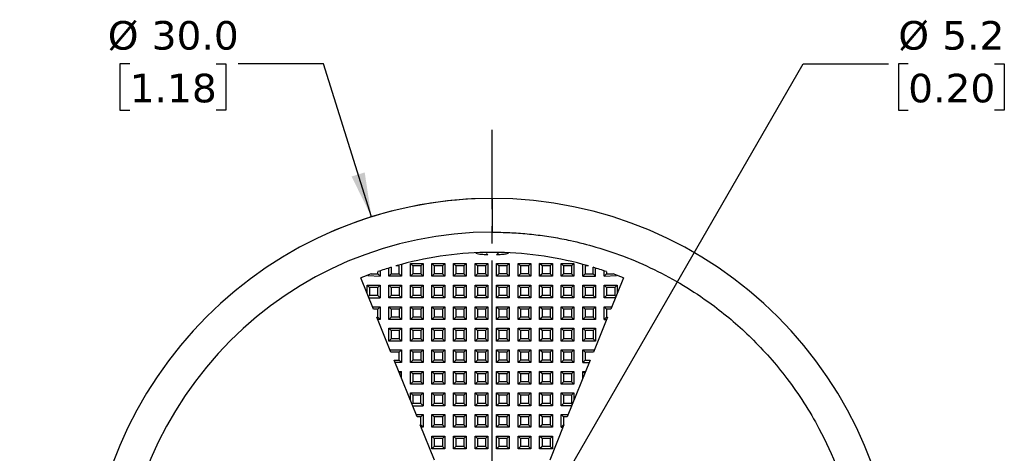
# Model space of a CAD drawing. Header units: millimetres. Extents: x 3 to 137, y 3 to 105.
# Tile 8 of 16: x 37 to 74, y 62 to 78. Entities that reach past the tile are written whole.
import ezdxf

# ---------------------------------------------------------------- set-up
doc = ezdxf.new("R2010")
doc.units = ezdxf.units.MM
doc.header["$LTSCALE"] = 0.5
doc.linetypes.add('SLD-Center', pattern=[19.05, 15.24, -1.27, 1.27, -1.27])
doc.linetypes.add('SLD-Solid', pattern=[0])
doc.layers.add('CENTER', color=40, linetype='SLD-Center')
doc.layers.add('DIMENSIONS', color=140, linetype='SLD-Solid', lineweight=25)
doc.styles.add('SLDTEXTSTYLE0', font='VERDANA.TTF')
doc.dimstyles.new('SLDDIMSTYLE0', dxfattribs={"dimtxt": 1.079004, "dimasz": 1.651, "dimexe": 0, "dimexo": 0.0625, "dimgap": 0.269751, "dimtad": 0, "dimtih": 1, "dimtoh": 1, "dimrnd": 1e-09, "dimzin": 4, "dimdsep": 46, "dimtxsty": 'SLDTEXTSTYLE0', "dimsah": 1, "dimcen": 0, "dimadec": 0, "dimazin": 1, "dimtfac": 1, "dimtofl": 0, "dimtmove": 0, "dimatfit": 3, "dimfxl": 0, "dimfrac": 2, "dimtolj": 1, "dimtzin": 12, "dimarcsym": 0})
doc.dimstyles.new('SLDDIMSTYLE1', dxfattribs={"dimtxt": 1.079004, "dimasz": 1.651, "dimexe": 0, "dimexo": 0.0625, "dimgap": 0.269751, "dimtad": 0, "dimtih": 1, "dimtoh": 1, "dimrnd": 1e-09, "dimzin": 12, "dimdsep": 46, "dimtxsty": 'SLDTEXTSTYLE0', "dimsah": 1, "dimcen": 0, "dimadec": 0, "dimazin": 3, "dimtfac": 1, "dimtofl": 0, "dimtmove": 0, "dimatfit": 3, "dimfxl": 0, "dimfrac": 2, "dimtolj": 1, "dimtzin": 12, "dimarcsym": 0})

# ---------------------------------------------------------------- blocks, each defined once
blk = doc.blocks.new('_D')
at = {"layer": 'DIMENSIONS'}
for p, q in [((41.116, 76.73), (40.754, 76.73)), ((40.754, 76.73), (40.754, 75.015)), ((44.323, 76.73), (44.685, 76.73)), ((44.685, 76.73), (44.685, 75.015)), ((48.312, 76.73), (45.137, 76.73)), ((50.091, 71.049), (48.312, 76.73)), ((40.754, 75.015), (41.116, 75.015)), ((44.685, 75.015), (44.323, 75.015))]:
    blk.add_line(p, q, dxfattribs=at)
blk.add_arc((54.572, 56.735), 15, 92.4241, 113.4243, dxfattribs=at)
blk.add_solid([(50.091, 71.049), (49.84, 72.701), (49.355, 72.549)], dxfattribs=at)
at = {"layer": 'DIMENSIONS', "char_height": 1.0583, "attachment_point": 1, "style": 'SLDTEXTSTYLE0'}
for s, insert in [('%%c', (40.302, 78.315)), ('30.0', (41.931, 78.315)), ('1.18', (41.116, 76.359))]:
    blk.add_mtext(s, dxfattribs=dict(at, insert=insert))
blk = doc.blocks.new('_D_1')
at = {"layer": 'DIMENSIONS'}
for p, q in [((55.872, 58.986), (66.116, 76.73)), ((66.116, 76.73), (69.291, 76.73)), ((70.016, 76.73), (69.653, 76.73)), ((69.653, 76.73), (69.653, 75.015)), ((73.222, 76.73), (73.584, 76.73)), ((73.584, 76.73), (73.584, 75.015)), ((69.653, 75.015), (70.016, 75.015)), ((73.584, 75.015), (73.222, 75.015))]:
    blk.add_line(p, q, dxfattribs=at)
blk.add_solid([(55.872, 58.986), (56.917, 60.289), (56.477, 60.543)], dxfattribs=at)
at = {"layer": 'DIMENSIONS', "char_height": 1.0583, "attachment_point": 1, "style": 'SLDTEXTSTYLE0'}
for s, insert in [('%%c', (69.65, 78.315)), ('5.2', (71.279, 78.315)), ('0.20', (70.016, 76.359))]:
    blk.add_mtext(s, dxfattribs=dict(at, insert=insert))
blk = doc.blocks.new('SW_CENTERMARKSYMBOL_0')
at = {"layer": 'CENTER', "color": 0}
for p, q in [((0, 5.08), (0, 17.54)), ((0, 0), (0, 2.54)), ((-5.08, 0), (-17.54, 0)), ((0, 0), (-2.54, 0)), ((0, 0), (0, -2.54)), ((0, 0), (2.54, 0)), ((5.08, 0), (17.54, 0)), ((0, -5.08), (0, -17.54))]:
    blk.add_line(p, q, dxfattribs=at)

msp = doc.modelspace()

# ---------------------------------------------------------------- linework, layer by layer
for p, q in [((54.572, 71.735), (54.572, 70.485)), ((54.364, 69.692), (54.409, 69.648)), ((54.821, 69.733), (54.735, 69.648)), ((50.735, 68.848), (50.735, 69.155)), ((50.822, 69.182), (50.822, 68.935)), ((51.122, 69.235), (51.001, 69.235)), ((51.122, 68.935), (51.122, 69.235)), ((51.209, 69.292), (51.209, 68.848)), ((51.535, 68.848), (51.535, 69.321)), ((51.535, 69.321), (52.009, 69.321)), ((51.622, 69.235), (51.535, 69.321)), ((51.922, 69.235), (51.622, 69.235)), ((51.622, 69.235), (51.622, 68.935)), ((52.009, 69.321), (51.922, 69.235)), ((51.922, 69.235), (51.922, 68.935)), ((52.009, 69.321), (52.009, 68.848)), ((52.335, 68.848), (52.335, 69.321)), ((52.335, 69.321), (52.809, 69.321)), ((52.422, 69.235), (52.335, 69.321)), ((52.722, 69.235), (52.422, 69.235)), ((52.422, 69.235), (52.422, 68.935)), ((52.809, 69.321), (52.722, 69.235)), ((52.722, 69.235), (52.722, 68.935)), ((52.809, 69.321), (52.809, 68.848)), ((53.135, 68.848), (53.135, 69.321)), ((53.135, 69.321), (53.609, 69.321)), ((53.222, 69.235), (53.135, 69.321)), ((53.222, 69.235), (53.222, 68.935)), ((53.522, 69.235), (53.222, 69.235)), ((53.609, 69.321), (53.522, 69.235)), ((53.522, 69.235), (53.522, 68.935)), ((53.609, 69.321), (53.609, 68.848)), ((53.935, 68.848), (53.935, 69.321)), ((53.935, 69.321), (54.409, 69.321)), ((54.022, 69.235), (53.935, 69.321)), ((54.022, 69.235), (54.022, 68.935)), ((54.322, 69.235), (54.022, 69.235)), ((54.409, 69.321), (54.322, 69.235)), ((54.322, 69.235), (54.322, 68.935)), ((54.409, 69.321), (54.409, 68.848)), ((54.735, 69.321), (55.209, 69.321)), ((54.735, 68.848), (54.735, 69.321)), ((54.822, 69.235), (54.735, 69.321)), ((55.122, 69.235), (54.822, 69.235)), ((54.822, 69.235), (54.822, 68.935)), ((55.209, 69.321), (55.122, 69.235)), ((55.122, 69.235), (55.122, 68.935)), ((55.209, 69.321), (55.209, 68.848)), ((55.535, 68.848), (55.535, 69.321)), ((55.535, 69.321), (56.009, 69.321)), ((55.622, 69.235), (55.535, 69.321)), ((55.622, 69.235), (55.622, 68.935)), ((55.922, 69.235), (55.622, 69.235)), ((56.009, 69.321), (55.922, 69.235)), ((55.922, 69.235), (55.922, 68.935)), ((56.009, 69.321), (56.009, 68.848)), ((56.335, 68.848), (56.335, 69.321)), ((56.335, 69.321), (56.809, 69.321)), ((56.422, 69.235), (56.335, 69.321)), ((56.722, 69.235), (56.422, 69.235)), ((56.422, 69.235), (56.422, 68.935)), ((56.809, 69.321), (56.722, 69.235)), ((56.722, 69.235), (56.722, 68.935)), ((56.809, 69.321), (56.809, 68.848)), ((57.135, 69.321), (57.609, 69.321)), ((57.135, 68.848), (57.135, 69.321)), ((57.222, 69.235), (57.135, 69.321)), ((57.522, 69.235), (57.222, 69.235)), ((57.222, 69.235), (57.222, 68.935)), ((57.609, 69.321), (57.522, 69.235)), ((57.522, 69.235), (57.522, 68.935)), ((57.609, 69.321), (57.609, 68.848)), ((57.935, 68.848), (57.935, 69.292)), ((58.022, 69.235), (58.022, 68.935)), ((58.143, 69.235), (58.022, 69.235)), ((58.322, 68.935), (58.322, 69.182)), ((58.409, 68.848), (58.409, 69.155)), ((50.168, 67.635), (49.702, 68.788)), ((49.96, 68.874), (50.409, 68.848)), ((50.082, 68.935), (50.322, 68.935)), ((50.322, 68.935), (50.322, 69.02)), ((50.322, 68.935), (50.409, 68.848)), ((50.409, 69.05), (50.409, 68.848)), ((50.822, 68.935), (50.735, 68.848)), ((51.209, 68.848), (50.735, 68.848)), ((50.822, 68.935), (51.122, 68.935)), ((51.122, 68.935), (51.209, 68.848)), ((51.622, 68.935), (51.535, 68.848)), ((52.009, 68.848), (51.535, 68.848)), ((51.922, 68.935), (51.622, 68.935)), ((51.922, 68.935), (52.009, 68.848)), ((52.422, 68.935), (52.335, 68.848)), ((52.809, 68.848), (52.335, 68.848)), ((52.722, 68.935), (52.422, 68.935)), ((52.722, 68.935), (52.809, 68.848)), ((53.222, 68.935), (53.135, 68.848)), ((53.609, 68.848), (53.135, 68.848)), ((53.522, 68.935), (53.222, 68.935)), ((53.522, 68.935), (53.609, 68.848)), ((54.022, 68.935), (53.935, 68.848)), ((54.409, 68.848), (53.935, 68.848)), ((54.322, 68.935), (54.022, 68.935)), ((54.322, 68.935), (54.409, 68.848)), ((54.822, 68.935), (54.735, 68.848)), ((55.209, 68.848), (54.735, 68.848)), ((55.122, 68.935), (54.822, 68.935)), ((55.209, 68.848), (55.122, 68.935)), ((55.622, 68.935), (55.535, 68.848)), ((56.009, 68.848), (55.535, 68.848)), ((55.922, 68.935), (55.622, 68.935)), ((55.922, 68.935), (56.009, 68.848)), ((56.422, 68.935), (56.335, 68.848)), ((56.809, 68.848), (56.335, 68.848)), ((56.722, 68.935), (56.422, 68.935)), ((56.722, 68.935), (56.809, 68.848)), ((57.222, 68.935), (57.135, 68.848)), ((57.609, 68.848), (57.135, 68.848)), ((57.522, 68.935), (57.222, 68.935)), ((57.609, 68.848), (57.522, 68.935)), ((58.022, 68.935), (57.935, 68.848)), ((57.935, 68.848), (58.409, 68.848)), ((58.022, 68.935), (58.322, 68.935)), ((58.322, 68.935), (58.409, 68.848)), ((58.735, 68.848), (58.735, 69.05)), ((58.822, 68.935), (58.735, 68.848)), ((58.735, 68.848), (59.184, 68.874)), ((58.822, 69.02), (58.822, 68.935)), ((58.822, 68.935), (59.062, 68.935)), ((59.442, 68.788), (58.976, 67.635)), ((49.935, 68.521), (50.409, 68.521)), ((49.935, 68.211), (49.935, 68.521)), ((49.935, 68.521), (50.022, 68.435)), ((50.322, 68.435), (50.022, 68.435)), ((50.022, 68.435), (50.022, 68.135)), ((50.409, 68.521), (50.322, 68.435)), ((50.322, 68.135), (50.322, 68.435)), ((50.409, 68.521), (50.409, 68.048)), ((50.735, 68.048), (50.735, 68.521)), ((50.735, 68.521), (51.209, 68.521)), ((50.822, 68.435), (50.735, 68.521)), ((50.822, 68.435), (50.822, 68.135)), ((51.122, 68.435), (50.822, 68.435)), ((51.209, 68.521), (51.122, 68.435)), ((51.122, 68.435), (51.122, 68.135)), ((51.209, 68.521), (51.209, 68.048)), ((51.535, 68.048), (51.535, 68.521)), ((51.535, 68.521), (52.009, 68.521)), ((51.622, 68.435), (51.535, 68.521)), ((51.922, 68.435), (51.622, 68.435)), ((51.622, 68.435), (51.622, 68.135)), ((52.009, 68.521), (51.922, 68.435)), ((51.922, 68.435), (51.922, 68.135)), ((52.009, 68.521), (52.009, 68.048)), ((52.335, 68.048), (52.335, 68.521)), ((52.335, 68.521), (52.809, 68.521)), ((52.422, 68.435), (52.335, 68.521)), ((52.422, 68.435), (52.422, 68.135)), ((52.722, 68.435), (52.422, 68.435)), ((52.809, 68.521), (52.722, 68.435)), ((52.722, 68.435), (52.722, 68.135)), ((52.809, 68.521), (52.809, 68.048)), ((53.135, 68.048), (53.135, 68.521)), ((53.135, 68.521), (53.609, 68.521)), ((53.222, 68.435), (53.135, 68.521)), ((53.522, 68.435), (53.222, 68.435)), ((53.222, 68.435), (53.222, 68.135)), ((53.609, 68.521), (53.522, 68.435)), ((53.522, 68.435), (53.522, 68.135)), ((53.609, 68.521), (53.609, 68.048)), ((53.935, 68.048), (53.935, 68.521)), ((53.935, 68.521), (54.409, 68.521)), ((54.022, 68.435), (53.935, 68.521)), ((54.022, 68.435), (54.022, 68.135)), ((54.322, 68.435), (54.022, 68.435)), ((54.409, 68.521), (54.322, 68.435)), ((54.322, 68.435), (54.322, 68.135)), ((54.409, 68.521), (54.409, 68.048)), ((54.735, 68.048), (54.735, 68.521)), ((54.735, 68.521), (55.209, 68.521)), ((54.822, 68.435), (54.735, 68.521)), ((54.822, 68.435), (54.822, 68.135)), ((55.122, 68.435), (54.822, 68.435)), ((55.209, 68.521), (55.122, 68.435)), ((55.122, 68.435), (55.122, 68.135)), ((55.209, 68.521), (55.209, 68.048)), ((55.535, 68.048), (55.535, 68.521)), ((55.535, 68.521), (56.009, 68.521)), ((55.622, 68.435), (55.535, 68.521)), ((55.922, 68.435), (55.622, 68.435)), ((55.622, 68.435), (55.622, 68.135)), ((56.009, 68.521), (55.922, 68.435)), ((55.922, 68.435), (55.922, 68.135)), ((56.009, 68.521), (56.009, 68.048)), ((56.335, 68.048), (56.335, 68.521)), ((56.335, 68.521), (56.809, 68.521)), ((56.422, 68.435), (56.335, 68.521)), ((56.722, 68.435), (56.422, 68.435)), ((56.422, 68.435), (56.422, 68.135)), ((56.809, 68.521), (56.722, 68.435)), ((56.722, 68.435), (56.722, 68.135)), ((56.809, 68.521), (56.809, 68.048)), ((57.135, 68.521), (57.609, 68.521)), ((57.135, 68.048), (57.135, 68.521)), ((57.222, 68.435), (57.135, 68.521)), ((57.522, 68.435), (57.222, 68.435)), ((57.222, 68.435), (57.222, 68.135)), ((57.609, 68.521), (57.522, 68.435)), ((57.522, 68.435), (57.522, 68.135)), ((57.609, 68.521), (57.609, 68.048)), ((57.935, 68.048), (57.935, 68.521)), ((57.935, 68.521), (58.409, 68.521)), ((58.022, 68.435), (57.935, 68.521)), ((58.322, 68.435), (58.022, 68.435)), ((58.022, 68.435), (58.022, 68.135)), ((58.409, 68.521), (58.322, 68.435)), ((58.322, 68.435), (58.322, 68.135)), ((58.409, 68.521), (58.409, 68.048)), ((58.735, 68.521), (59.209, 68.521)), ((58.735, 68.048), (58.735, 68.521)), ((58.822, 68.435), (58.735, 68.521)), ((58.822, 68.435), (58.822, 68.135)), ((59.122, 68.435), (58.822, 68.435)), ((59.209, 68.521), (59.122, 68.435)), ((59.122, 68.435), (59.122, 68.135)), ((59.209, 68.521), (59.209, 68.211)), ((50.022, 68.135), (49.982, 68.095)), ((50.001, 68.048), (50.409, 68.048)), ((50.322, 68.135), (50.022, 68.135)), ((50.409, 68.048), (50.322, 68.135)), ((50.822, 68.135), (50.735, 68.048)), ((51.209, 68.048), (50.735, 68.048)), ((51.122, 68.135), (50.822, 68.135)), ((51.122, 68.135), (51.209, 68.048)), ((51.622, 68.135), (51.535, 68.048)), ((52.009, 68.048), (51.535, 68.048)), ((51.922, 68.135), (51.622, 68.135)), ((51.922, 68.135), (52.009, 68.048)), ((52.422, 68.135), (52.335, 68.048)), ((52.809, 68.048), (52.335, 68.048)), ((52.722, 68.135), (52.422, 68.135)), ((52.722, 68.135), (52.809, 68.048)), ((53.222, 68.135), (53.135, 68.048)), ((53.609, 68.048), (53.135, 68.048)), ((53.522, 68.135), (53.222, 68.135)), ((53.522, 68.135), (53.609, 68.048)), ((54.022, 68.135), (53.935, 68.048)), ((54.409, 68.048), (53.935, 68.048)), ((54.322, 68.135), (54.022, 68.135)), ((54.322, 68.135), (54.409, 68.048)), ((54.822, 68.135), (54.735, 68.048)), ((55.209, 68.048), (54.735, 68.048)), ((55.122, 68.135), (54.822, 68.135)), ((55.122, 68.135), (55.209, 68.048)), ((55.622, 68.135), (55.535, 68.048)), ((56.009, 68.048), (55.535, 68.048)), ((55.922, 68.135), (55.622, 68.135)), ((55.922, 68.135), (56.009, 68.048)), ((56.422, 68.135), (56.335, 68.048)), ((56.809, 68.048), (56.335, 68.048)), ((56.722, 68.135), (56.422, 68.135)), ((56.722, 68.135), (56.809, 68.048)), ((57.222, 68.135), (57.135, 68.048)), ((57.609, 68.048), (57.135, 68.048)), ((57.522, 68.135), (57.222, 68.135)), ((57.609, 68.048), (57.522, 68.135)), ((58.022, 68.135), (57.935, 68.048)), ((58.409, 68.048), (57.935, 68.048)), ((58.322, 68.135), (58.022, 68.135)), ((58.322, 68.135), (58.409, 68.048)), ((58.822, 68.135), (58.735, 68.048)), ((59.143, 68.048), (58.735, 68.048)), ((59.122, 68.135), (58.822, 68.135)), ((59.122, 68.135), (59.162, 68.095)), ((50.133, 67.721), (50.409, 67.721)), ((50.322, 67.635), (50.168, 67.635)), ((50.409, 67.721), (50.322, 67.635)), ((50.322, 67.335), (50.322, 67.635)), ((50.409, 67.721), (50.409, 67.248)), ((50.735, 67.248), (50.735, 67.721)), ((50.735, 67.721), (51.209, 67.721)), ((50.822, 67.635), (50.735, 67.721)), ((51.122, 67.635), (50.822, 67.635)), ((50.822, 67.635), (50.822, 67.335)), ((51.209, 67.721), (51.122, 67.635)), ((51.122, 67.635), (51.122, 67.335)), ((51.209, 67.721), (51.209, 67.248)), ((51.535, 67.248), (51.535, 67.721)), ((51.535, 67.721), (52.009, 67.721)), ((51.622, 67.635), (51.535, 67.721)), ((51.622, 67.635), (51.622, 67.335)), ((51.922, 67.635), (51.622, 67.635)), ((52.009, 67.721), (51.922, 67.635)), ((51.922, 67.635), (51.922, 67.335)), ((52.009, 67.721), (52.009, 67.248)), ((52.335, 67.248), (52.335, 67.721)), ((52.335, 67.721), (52.809, 67.721)), ((52.422, 67.635), (52.335, 67.721)), ((52.722, 67.635), (52.422, 67.635)), ((52.422, 67.635), (52.422, 67.335)), ((52.809, 67.721), (52.722, 67.635)), ((52.722, 67.635), (52.722, 67.335)), ((52.809, 67.721), (52.809, 67.248)), ((53.135, 67.248), (53.135, 67.721)), ((53.135, 67.721), (53.609, 67.721)), ((53.222, 67.635), (53.135, 67.721)), ((53.522, 67.635), (53.222, 67.635)), ((53.222, 67.635), (53.222, 67.335)), ((53.609, 67.721), (53.522, 67.635)), ((53.522, 67.635), (53.522, 67.335)), ((53.609, 67.721), (53.609, 67.248)), ((53.935, 67.248), (53.935, 67.721)), ((53.935, 67.721), (54.409, 67.721)), ((54.022, 67.635), (53.935, 67.721)), ((54.322, 67.635), (54.022, 67.635)), ((54.022, 67.635), (54.022, 67.335)), ((54.409, 67.721), (54.322, 67.635)), ((54.322, 67.635), (54.322, 67.335)), ((54.409, 67.721), (54.409, 67.248)), ((54.735, 67.721), (55.209, 67.721)), ((54.735, 67.248), (54.735, 67.721)), ((54.822, 67.635), (54.735, 67.721)), ((55.122, 67.635), (54.822, 67.635)), ((54.822, 67.635), (54.822, 67.335)), ((55.209, 67.721), (55.122, 67.635)), ((55.122, 67.635), (55.122, 67.335)), ((55.209, 67.721), (55.209, 67.248)), ((55.535, 67.721), (56.009, 67.721)), ((55.535, 67.248), (55.535, 67.721)), ((55.622, 67.635), (55.535, 67.721)), ((55.922, 67.635), (55.622, 67.635)), ((55.622, 67.635), (55.622, 67.335)), ((56.009, 67.721), (55.922, 67.635)), ((55.922, 67.635), (55.922, 67.335)), ((56.009, 67.721), (56.009, 67.248)), ((56.335, 67.721), (56.809, 67.721)), ((56.335, 67.248), (56.335, 67.721)), ((56.422, 67.635), (56.335, 67.721)), ((56.722, 67.635), (56.422, 67.635)), ((56.422, 67.635), (56.422, 67.335)), ((56.809, 67.721), (56.722, 67.635)), ((56.722, 67.635), (56.722, 67.335)), ((56.809, 67.721), (56.809, 67.248)), ((57.135, 67.248), (57.135, 67.721)), ((57.135, 67.721), (57.609, 67.721)), ((57.222, 67.635), (57.135, 67.721)), ((57.522, 67.635), (57.222, 67.635)), ((57.222, 67.635), (57.222, 67.335)), ((57.609, 67.721), (57.522, 67.635)), ((57.522, 67.635), (57.522, 67.335)), ((57.609, 67.721), (57.609, 67.248)), ((57.935, 67.721), (58.409, 67.721)), ((57.935, 67.248), (57.935, 67.721)), ((58.022, 67.635), (57.935, 67.721)), ((58.322, 67.635), (58.022, 67.635)), ((58.022, 67.635), (58.022, 67.335)), ((58.409, 67.721), (58.322, 67.635)), ((58.322, 67.635), (58.322, 67.335)), ((58.409, 67.721), (58.409, 67.248)), ((58.735, 67.721), (59.011, 67.721)), ((58.735, 67.248), (58.735, 67.721)), ((58.735, 67.721), (58.822, 67.635)), ((58.822, 67.635), (58.822, 67.335)), ((58.976, 67.635), (58.822, 67.635)), ((50.289, 67.335), (50.322, 67.335)), ((50.815, 66.033), (50.289, 67.335)), ((50.322, 67.335), (50.409, 67.248)), ((50.822, 67.335), (50.735, 67.248)), ((51.122, 67.335), (50.822, 67.335)), ((51.122, 67.335), (51.209, 67.248)), ((51.622, 67.335), (51.535, 67.248)), ((51.922, 67.335), (51.622, 67.335)), ((51.922, 67.335), (52.009, 67.248)), ((52.422, 67.335), (52.335, 67.248)), ((52.722, 67.335), (52.422, 67.335)), ((52.722, 67.335), (52.809, 67.248)), ((53.222, 67.335), (53.135, 67.248)), ((53.522, 67.335), (53.222, 67.335)), ((53.522, 67.335), (53.609, 67.248)), ((54.022, 67.335), (53.935, 67.248)), ((54.322, 67.335), (54.022, 67.335)), ((54.322, 67.335), (54.409, 67.248)), ((54.822, 67.335), (54.735, 67.248)), ((55.122, 67.335), (54.822, 67.335)), ((55.209, 67.248), (55.122, 67.335)), ((55.622, 67.335), (55.535, 67.248)), ((55.922, 67.335), (55.622, 67.335)), ((56.009, 67.248), (55.922, 67.335)), ((56.422, 67.335), (56.335, 67.248)), ((56.722, 67.335), (56.422, 67.335)), ((56.809, 67.248), (56.722, 67.335)), ((57.222, 67.335), (57.135, 67.248)), ((57.522, 67.335), (57.222, 67.335)), ((57.522, 67.335), (57.609, 67.248)), ((58.022, 67.335), (57.935, 67.248)), ((58.322, 67.335), (58.022, 67.335)), ((58.409, 67.248), (58.322, 67.335)), ((58.855, 67.335), (58.331, 66.039)), ((58.822, 67.335), (58.735, 67.248)), ((58.822, 67.335), (58.855, 67.335)), ((50.409, 67.248), (50.324, 67.248)), ((51.209, 67.248), (50.735, 67.248)), ((50.735, 66.448), (50.735, 66.921)), ((50.735, 66.921), (51.209, 66.921)), ((50.822, 66.835), (50.735, 66.921)), ((51.209, 66.921), (51.122, 66.835)), ((51.209, 66.921), (51.209, 66.448)), ((52.009, 67.248), (51.535, 67.248)), ((51.535, 66.448), (51.535, 66.921)), ((51.535, 66.921), (52.009, 66.921)), ((51.622, 66.835), (51.535, 66.921)), ((52.009, 66.921), (51.922, 66.835)), ((52.009, 66.921), (52.009, 66.448)), ((52.809, 67.248), (52.335, 67.248)), ((52.335, 66.448), (52.335, 66.921)), ((52.335, 66.921), (52.809, 66.921)), ((52.422, 66.835), (52.335, 66.921)), ((52.809, 66.921), (52.722, 66.835)), ((52.809, 66.921), (52.809, 66.448)), ((53.609, 67.248), (53.135, 67.248)), ((53.135, 66.448), (53.135, 66.921)), ((53.135, 66.921), (53.609, 66.921)), ((53.222, 66.835), (53.135, 66.921)), ((53.609, 66.921), (53.522, 66.835)), ((53.609, 66.921), (53.609, 66.448)), ((54.409, 67.248), (53.935, 67.248)), ((53.935, 66.448), (53.935, 66.921)), ((53.935, 66.921), (54.409, 66.921)), ((54.022, 66.835), (53.935, 66.921)), ((54.409, 66.921), (54.322, 66.835)), ((54.409, 66.921), (54.409, 66.448)), ((55.209, 67.248), (54.735, 67.248)), ((54.735, 66.921), (55.209, 66.921)), ((54.735, 66.448), (54.735, 66.921)), ((54.822, 66.835), (54.735, 66.921)), ((55.209, 66.921), (55.122, 66.835)), ((55.209, 66.921), (55.209, 66.448)), ((56.009, 67.248), (55.535, 67.248)), ((55.535, 66.448), (55.535, 66.921)), ((55.535, 66.921), (56.009, 66.921)), ((55.622, 66.835), (55.535, 66.921)), ((56.009, 66.921), (55.922, 66.835)), ((56.009, 66.921), (56.009, 66.448)), ((56.809, 67.248), (56.335, 67.248)), ((56.335, 66.448), (56.335, 66.921)), ((56.335, 66.921), (56.809, 66.921)), ((56.422, 66.835), (56.335, 66.921)), ((56.809, 66.921), (56.722, 66.835)), ((56.809, 66.921), (56.809, 66.448)), ((57.609, 67.248), (57.135, 67.248)), ((57.135, 66.921), (57.609, 66.921)), ((57.135, 66.448), (57.135, 66.921)), ((57.222, 66.835), (57.135, 66.921)), ((57.609, 66.921), (57.522, 66.835)), ((57.609, 66.921), (57.609, 66.448)), ((58.409, 67.248), (57.935, 67.248)), ((57.935, 66.448), (57.935, 66.921)), ((57.935, 66.921), (58.409, 66.921)), ((58.022, 66.835), (57.935, 66.921)), ((58.409, 66.921), (58.322, 66.835)), ((58.409, 66.921), (58.409, 66.448)), ((58.735, 67.248), (58.82, 67.248)), ((50.822, 66.535), (50.735, 66.448)), ((50.822, 66.835), (50.822, 66.535)), ((51.122, 66.835), (50.822, 66.835)), ((51.122, 66.535), (50.822, 66.535)), ((51.122, 66.835), (51.122, 66.535)), ((51.122, 66.535), (51.209, 66.448)), ((51.622, 66.535), (51.535, 66.448)), ((51.622, 66.835), (51.622, 66.535)), ((51.922, 66.835), (51.622, 66.835)), ((51.922, 66.535), (51.622, 66.535)), ((51.922, 66.835), (51.922, 66.535)), ((51.922, 66.535), (52.009, 66.448)), ((52.422, 66.535), (52.335, 66.448)), ((52.422, 66.835), (52.422, 66.535)), ((52.722, 66.835), (52.422, 66.835)), ((52.722, 66.535), (52.422, 66.535)), ((52.722, 66.835), (52.722, 66.535)), ((52.722, 66.535), (52.809, 66.448)), ((53.222, 66.535), (53.135, 66.448)), ((53.522, 66.835), (53.222, 66.835)), ((53.222, 66.835), (53.222, 66.535)), ((53.522, 66.535), (53.222, 66.535)), ((53.522, 66.835), (53.522, 66.535)), ((53.522, 66.535), (53.609, 66.448)), ((54.022, 66.535), (53.935, 66.448)), ((54.322, 66.835), (54.022, 66.835)), ((54.022, 66.835), (54.022, 66.535)), ((54.322, 66.535), (54.022, 66.535)), ((54.322, 66.835), (54.322, 66.535)), ((54.322, 66.535), (54.409, 66.448)), ((54.822, 66.535), (54.735, 66.448)), ((55.122, 66.835), (54.822, 66.835)), ((54.822, 66.835), (54.822, 66.535)), ((55.122, 66.535), (54.822, 66.535)), ((55.122, 66.835), (55.122, 66.535)), ((55.209, 66.448), (55.122, 66.535)), ((55.622, 66.535), (55.535, 66.448)), ((55.922, 66.835), (55.622, 66.835)), ((55.622, 66.835), (55.622, 66.535)), ((55.922, 66.535), (55.622, 66.535)), ((55.922, 66.835), (55.922, 66.535)), ((55.922, 66.535), (56.009, 66.448)), ((56.422, 66.535), (56.335, 66.448)), ((56.722, 66.835), (56.422, 66.835)), ((56.422, 66.835), (56.422, 66.535)), ((56.722, 66.535), (56.422, 66.535)), ((56.722, 66.835), (56.722, 66.535)), ((56.722, 66.535), (56.809, 66.448)), ((57.222, 66.535), (57.135, 66.448)), ((57.522, 66.835), (57.222, 66.835)), ((57.222, 66.835), (57.222, 66.535)), ((57.522, 66.535), (57.222, 66.535)), ((57.522, 66.835), (57.522, 66.535)), ((57.609, 66.448), (57.522, 66.535)), ((58.022, 66.535), (57.935, 66.448)), ((58.022, 66.835), (58.022, 66.535)), ((58.322, 66.835), (58.022, 66.835)), ((58.322, 66.535), (58.022, 66.535)), ((58.322, 66.835), (58.322, 66.535)), ((58.322, 66.535), (58.409, 66.448)), ((51.209, 66.448), (50.735, 66.448)), ((52.009, 66.448), (51.535, 66.448)), ((52.809, 66.448), (52.335, 66.448)), ((53.609, 66.448), (53.135, 66.448)), ((54.409, 66.448), (53.935, 66.448)), ((55.209, 66.448), (54.735, 66.448)), ((56.009, 66.448), (55.535, 66.448)), ((56.809, 66.448), (56.335, 66.448)), ((57.609, 66.448), (57.135, 66.448)), ((58.409, 66.448), (57.935, 66.448)), ((50.779, 66.121), (51.209, 66.121)), ((51.122, 66.035), (50.816, 66.035)), ((51.209, 66.121), (51.122, 66.035)), ((51.122, 65.735), (51.122, 66.035)), ((51.209, 66.121), (51.209, 65.648)), ((51.535, 65.648), (51.535, 66.121)), ((51.535, 66.121), (52.009, 66.121)), ((51.622, 66.035), (51.535, 66.121)), ((51.922, 66.035), (51.622, 66.035)), ((51.622, 66.035), (51.622, 65.735)), ((52.009, 66.121), (51.922, 66.035)), ((51.922, 66.035), (51.922, 65.735)), ((52.009, 66.121), (52.009, 65.648)), ((52.335, 65.648), (52.335, 66.121)), ((52.335, 66.121), (52.809, 66.121)), ((52.422, 66.035), (52.335, 66.121)), ((52.722, 66.035), (52.422, 66.035)), ((52.422, 66.035), (52.422, 65.735)), ((52.809, 66.121), (52.722, 66.035)), ((52.722, 66.035), (52.722, 65.735)), ((52.809, 66.121), (52.809, 65.648)), ((53.135, 65.648), (53.135, 66.121)), ((53.135, 66.121), (53.609, 66.121)), ((53.222, 66.035), (53.135, 66.121)), ((53.522, 66.035), (53.222, 66.035)), ((53.222, 66.035), (53.222, 65.735)), ((53.609, 66.121), (53.522, 66.035)), ((53.522, 66.035), (53.522, 65.735)), ((53.609, 66.121), (53.609, 65.648)), ((53.935, 65.648), (53.935, 66.121)), ((53.935, 66.121), (54.409, 66.121)), ((54.022, 66.035), (53.935, 66.121)), ((54.322, 66.035), (54.022, 66.035)), ((54.022, 66.035), (54.022, 65.735)), ((54.409, 66.121), (54.322, 66.035)), ((54.322, 66.035), (54.322, 65.735)), ((54.409, 66.121), (54.409, 65.648)), ((54.735, 66.121), (55.209, 66.121)), ((54.735, 65.648), (54.735, 66.121)), ((54.822, 66.035), (54.735, 66.121)), ((55.122, 66.035), (54.822, 66.035)), ((54.822, 66.035), (54.822, 65.735)), ((55.209, 66.121), (55.122, 66.035)), ((55.122, 66.035), (55.122, 65.735)), ((55.209, 66.121), (55.209, 65.648)), ((55.535, 65.648), (55.535, 66.121)), ((55.535, 66.121), (56.009, 66.121)), ((55.622, 66.035), (55.535, 66.121)), ((55.922, 66.035), (55.622, 66.035)), ((55.622, 66.035), (55.622, 65.735)), ((56.009, 66.121), (55.922, 66.035)), ((55.922, 66.035), (55.922, 65.735)), ((56.009, 66.121), (56.009, 65.648)), ((56.335, 66.121), (56.809, 66.121)), ((56.335, 65.648), (56.335, 66.121)), ((56.422, 66.035), (56.335, 66.121)), ((56.722, 66.035), (56.422, 66.035)), ((56.422, 66.035), (56.422, 65.735)), ((56.809, 66.121), (56.722, 66.035)), ((56.722, 66.035), (56.722, 65.735)), ((56.809, 66.121), (56.809, 65.648)), ((57.135, 66.121), (57.609, 66.121)), ((57.135, 65.648), (57.135, 66.121)), ((57.222, 66.035), (57.135, 66.121)), ((57.522, 66.035), (57.222, 66.035)), ((57.222, 66.035), (57.222, 65.735)), ((57.609, 66.121), (57.522, 66.035)), ((57.522, 66.035), (57.522, 65.735)), ((57.609, 66.121), (57.609, 65.648)), ((57.935, 66.121), (58.364, 66.121)), ((57.935, 65.648), (57.935, 66.121)), ((57.935, 66.121), (58.022, 66.035)), ((58.022, 66.035), (58.022, 65.735)), ((58.33, 66.035), (58.022, 66.035)), ((50.936, 65.735), (51.122, 65.735)), ((51.784, 63.635), (50.936, 65.735)), ((51.209, 65.648), (50.971, 65.648)), ((51.122, 65.735), (51.209, 65.648)), ((51.622, 65.735), (51.535, 65.648)), ((52.009, 65.648), (51.535, 65.648)), ((51.922, 65.735), (51.622, 65.735)), ((51.922, 65.735), (52.009, 65.648)), ((52.422, 65.735), (52.335, 65.648)), ((52.809, 65.648), (52.335, 65.648)), ((52.722, 65.735), (52.422, 65.735)), ((52.722, 65.735), (52.809, 65.648)), ((53.222, 65.735), (53.135, 65.648)), ((53.609, 65.648), (53.135, 65.648)), ((53.522, 65.735), (53.222, 65.735)), ((53.522, 65.735), (53.609, 65.648)), ((54.022, 65.735), (53.935, 65.648)), ((54.409, 65.648), (53.935, 65.648)), ((54.322, 65.735), (54.022, 65.735)), ((54.322, 65.735), (54.409, 65.648)), ((54.822, 65.735), (54.735, 65.648)), ((55.209, 65.648), (54.735, 65.648)), ((55.122, 65.735), (54.822, 65.735)), ((55.209, 65.648), (55.122, 65.735)), ((55.622, 65.735), (55.535, 65.648)), ((56.009, 65.648), (55.535, 65.648)), ((55.922, 65.735), (55.622, 65.735)), ((55.922, 65.735), (56.009, 65.648)), ((56.422, 65.735), (56.335, 65.648)), ((56.809, 65.648), (56.335, 65.648)), ((56.722, 65.735), (56.422, 65.735)), ((56.809, 65.648), (56.722, 65.735)), ((57.222, 65.735), (57.135, 65.648)), ((57.609, 65.648), (57.135, 65.648)), ((57.522, 65.735), (57.222, 65.735)), ((58.208, 65.735), (57.36, 63.635)), ((57.609, 65.648), (57.522, 65.735)), ((58.022, 65.735), (57.935, 65.648)), ((57.935, 65.648), (58.173, 65.648)), ((58.022, 65.735), (58.208, 65.735)), ((51.103, 65.321), (51.209, 65.321)), ((51.209, 65.321), (51.133, 65.246)), ((51.209, 65.059), (51.209, 65.321)), ((51.535, 64.848), (51.535, 65.321)), ((51.535, 65.321), (52.009, 65.321)), ((51.622, 65.235), (51.535, 65.321)), ((51.922, 65.235), (51.622, 65.235)), ((51.622, 65.235), (51.622, 64.935)), ((52.009, 65.321), (51.922, 65.235)), ((51.922, 65.235), (51.922, 64.935)), ((52.009, 65.321), (52.009, 64.848)), ((52.335, 64.848), (52.335, 65.321)), ((52.335, 65.321), (52.809, 65.321)), ((52.422, 65.235), (52.335, 65.321)), ((52.722, 65.235), (52.422, 65.235)), ((52.422, 65.235), (52.422, 64.935)), ((52.809, 65.321), (52.722, 65.235)), ((52.722, 65.235), (52.722, 64.935)), ((52.809, 65.321), (52.809, 64.848)), ((53.135, 64.848), (53.135, 65.321)), ((53.135, 65.321), (53.609, 65.321)), ((53.222, 65.235), (53.135, 65.321)), ((53.222, 65.235), (53.222, 64.935)), ((53.522, 65.235), (53.222, 65.235)), ((53.609, 65.321), (53.522, 65.235)), ((53.522, 65.235), (53.522, 64.935)), ((53.609, 65.321), (53.609, 64.848)), ((53.935, 64.848), (53.935, 65.321)), ((53.935, 65.321), (54.409, 65.321)), ((54.022, 65.235), (53.935, 65.321)), ((54.322, 65.235), (54.022, 65.235)), ((54.022, 65.235), (54.022, 64.935)), ((54.409, 65.321), (54.322, 65.235)), ((54.322, 65.235), (54.322, 64.935)), ((54.409, 65.321), (54.409, 64.848)), ((54.735, 65.321), (55.209, 65.321)), ((54.735, 64.848), (54.735, 65.321)), ((54.822, 65.235), (54.735, 65.321)), ((55.122, 65.235), (54.822, 65.235)), ((54.822, 65.235), (54.822, 64.935)), ((55.209, 65.321), (55.122, 65.235)), ((55.122, 65.235), (55.122, 64.935)), ((55.209, 65.321), (55.209, 64.848)), ((55.535, 64.848), (55.535, 65.321)), ((55.535, 65.321), (56.009, 65.321)), ((55.622, 65.235), (55.535, 65.321)), ((55.622, 65.235), (55.622, 64.935)), ((55.922, 65.235), (55.622, 65.235)), ((56.009, 65.321), (55.922, 65.235)), ((55.922, 65.235), (55.922, 64.935)), ((56.009, 65.321), (56.009, 64.848)), ((56.335, 64.848), (56.335, 65.321)), ((56.335, 65.321), (56.809, 65.321)), ((56.422, 65.235), (56.335, 65.321)), ((56.722, 65.235), (56.422, 65.235)), ((56.422, 65.235), (56.422, 64.935)), ((56.809, 65.321), (56.722, 65.235)), ((56.722, 65.235), (56.722, 64.935)), ((56.809, 65.321), (56.809, 64.848)), ((57.135, 64.848), (57.135, 65.321)), ((57.135, 65.321), (57.609, 65.321)), ((57.222, 65.235), (57.135, 65.321)), ((57.222, 65.235), (57.222, 64.935)), ((57.522, 65.235), (57.222, 65.235)), ((57.609, 65.321), (57.522, 65.235)), ((57.522, 65.235), (57.522, 64.935)), ((57.609, 65.321), (57.609, 64.848)), ((57.935, 65.321), (58.041, 65.321)), ((57.935, 65.059), (57.935, 65.321)), ((58.011, 65.246), (57.935, 65.321)), ((51.622, 64.935), (51.535, 64.848)), ((52.009, 64.848), (51.535, 64.848)), ((51.922, 64.935), (51.622, 64.935)), ((51.922, 64.935), (52.009, 64.848)), ((52.422, 64.935), (52.335, 64.848)), ((52.809, 64.848), (52.335, 64.848)), ((52.722, 64.935), (52.422, 64.935)), ((52.722, 64.935), (52.809, 64.848)), ((53.222, 64.935), (53.135, 64.848)), ((53.609, 64.848), (53.135, 64.848)), ((53.522, 64.935), (53.222, 64.935)), ((53.522, 64.935), (53.609, 64.848)), ((54.022, 64.935), (53.935, 64.848)), ((54.409, 64.848), (53.935, 64.848)), ((54.322, 64.935), (54.022, 64.935)), ((54.322, 64.935), (54.409, 64.848)), ((54.822, 64.935), (54.735, 64.848)), ((55.209, 64.848), (54.735, 64.848)), ((55.122, 64.935), (54.822, 64.935)), ((55.209, 64.848), (55.122, 64.935)), ((55.622, 64.935), (55.535, 64.848)), ((56.009, 64.848), (55.535, 64.848)), ((55.922, 64.935), (55.622, 64.935)), ((55.922, 64.935), (56.009, 64.848)), ((56.422, 64.935), (56.335, 64.848)), ((56.809, 64.848), (56.335, 64.848)), ((56.722, 64.935), (56.422, 64.935)), ((56.722, 64.935), (56.809, 64.848)), ((57.222, 64.935), (57.135, 64.848)), ((57.609, 64.848), (57.135, 64.848)), ((57.522, 64.935), (57.222, 64.935)), ((57.522, 64.935), (57.609, 64.848)), ((51.535, 64.521), (52.009, 64.521)), ((51.535, 64.25), (51.535, 64.521)), ((51.535, 64.521), (51.622, 64.435)), ((51.922, 64.435), (51.622, 64.435)), ((51.622, 64.435), (51.622, 64.135)), ((52.009, 64.521), (51.922, 64.435)), ((51.922, 64.135), (51.922, 64.435)), ((52.009, 64.521), (52.009, 64.048)), ((52.335, 64.048), (52.335, 64.521)), ((52.335, 64.521), (52.809, 64.521)), ((52.422, 64.435), (52.335, 64.521)), ((52.422, 64.435), (52.422, 64.135)), ((52.722, 64.435), (52.422, 64.435)), ((52.809, 64.521), (52.722, 64.435)), ((52.722, 64.435), (52.722, 64.135)), ((52.809, 64.521), (52.809, 64.048)), ((53.135, 64.048), (53.135, 64.521)), ((53.135, 64.521), (53.609, 64.521)), ((53.222, 64.435), (53.135, 64.521)), ((53.522, 64.435), (53.222, 64.435)), ((53.222, 64.435), (53.222, 64.135)), ((53.609, 64.521), (53.522, 64.435)), ((53.522, 64.435), (53.522, 64.135)), ((53.609, 64.521), (53.609, 64.048)), ((53.935, 64.048), (53.935, 64.521)), ((53.935, 64.521), (54.409, 64.521)), ((54.022, 64.435), (53.935, 64.521)), ((54.322, 64.435), (54.022, 64.435)), ((54.022, 64.435), (54.022, 64.135)), ((54.409, 64.521), (54.322, 64.435)), ((54.322, 64.435), (54.322, 64.135)), ((54.409, 64.521), (54.409, 64.048)), ((54.735, 64.521), (55.209, 64.521)), ((54.735, 64.048), (54.735, 64.521)), ((54.822, 64.435), (54.735, 64.521)), ((55.122, 64.435), (54.822, 64.435)), ((54.822, 64.435), (54.822, 64.135)), ((55.209, 64.521), (55.122, 64.435)), ((55.122, 64.435), (55.122, 64.135)), ((55.209, 64.521), (55.209, 64.048)), ((55.535, 64.521), (56.009, 64.521)), ((55.535, 64.048), (55.535, 64.521)), ((55.622, 64.435), (55.535, 64.521)), ((55.922, 64.435), (55.622, 64.435)), ((55.622, 64.435), (55.622, 64.135)), ((56.009, 64.521), (55.922, 64.435)), ((55.922, 64.435), (55.922, 64.135)), ((56.009, 64.521), (56.009, 64.048)), ((56.335, 64.048), (56.335, 64.521)), ((56.335, 64.521), (56.809, 64.521)), ((56.422, 64.435), (56.335, 64.521)), ((56.722, 64.435), (56.422, 64.435)), ((56.422, 64.435), (56.422, 64.135)), ((56.809, 64.521), (56.722, 64.435)), ((56.722, 64.435), (56.722, 64.135)), ((56.809, 64.521), (56.809, 64.048)), ((57.135, 64.521), (57.609, 64.521)), ((57.135, 64.048), (57.135, 64.521)), ((57.222, 64.435), (57.135, 64.521)), ((57.522, 64.435), (57.222, 64.435)), ((57.222, 64.435), (57.222, 64.135)), ((57.609, 64.521), (57.522, 64.435)), ((57.522, 64.435), (57.522, 64.135)), ((57.609, 64.521), (57.609, 64.25)), ((51.622, 64.135), (51.594, 64.106)), ((51.617, 64.048), (52.009, 64.048)), ((51.922, 64.135), (51.622, 64.135)), ((52.009, 64.048), (51.922, 64.135)), ((52.422, 64.135), (52.335, 64.048)), ((52.809, 64.048), (52.335, 64.048)), ((52.722, 64.135), (52.422, 64.135)), ((52.722, 64.135), (52.809, 64.048)), ((53.222, 64.135), (53.135, 64.048)), ((53.609, 64.048), (53.135, 64.048)), ((53.522, 64.135), (53.222, 64.135)), ((53.522, 64.135), (53.609, 64.048)), ((54.022, 64.135), (53.935, 64.048)), ((54.409, 64.048), (53.935, 64.048)), ((54.322, 64.135), (54.022, 64.135)), ((54.322, 64.135), (54.409, 64.048)), ((54.822, 64.135), (54.735, 64.048)), ((55.209, 64.048), (54.735, 64.048)), ((55.122, 64.135), (54.822, 64.135)), ((55.209, 64.048), (55.122, 64.135)), ((55.622, 64.135), (55.535, 64.048)), ((56.009, 64.048), (55.535, 64.048)), ((55.922, 64.135), (55.622, 64.135)), ((56.009, 64.048), (55.922, 64.135)), ((56.422, 64.135), (56.335, 64.048)), ((56.809, 64.048), (56.335, 64.048)), ((56.722, 64.135), (56.422, 64.135)), ((56.722, 64.135), (56.809, 64.048)), ((57.222, 64.135), (57.135, 64.048)), ((57.527, 64.048), (57.135, 64.048)), ((57.522, 64.135), (57.222, 64.135)), ((57.522, 64.135), (57.55, 64.106)), ((51.749, 63.721), (52.009, 63.721)), ((51.922, 63.635), (51.784, 63.635)), ((52.009, 63.721), (51.922, 63.635)), ((51.922, 63.335), (51.922, 63.635)), ((52.009, 63.721), (52.009, 63.248)), ((52.335, 63.248), (52.335, 63.721)), ((52.335, 63.721), (52.809, 63.721)), ((52.422, 63.635), (52.335, 63.721)), ((52.722, 63.635), (52.422, 63.635)), ((52.422, 63.635), (52.422, 63.335)), ((52.809, 63.721), (52.722, 63.635)), ((52.722, 63.635), (52.722, 63.335)), ((52.809, 63.721), (52.809, 63.248)), ((53.135, 63.248), (53.135, 63.721)), ((53.135, 63.721), (53.609, 63.721)), ((53.222, 63.635), (53.135, 63.721)), ((53.522, 63.635), (53.222, 63.635)), ((53.222, 63.635), (53.222, 63.335)), ((53.609, 63.721), (53.522, 63.635)), ((53.522, 63.635), (53.522, 63.335)), ((53.609, 63.721), (53.609, 63.248)), ((53.935, 63.248), (53.935, 63.721)), ((53.935, 63.721), (54.409, 63.721)), ((54.022, 63.635), (53.935, 63.721)), ((54.322, 63.635), (54.022, 63.635)), ((54.022, 63.635), (54.022, 63.335)), ((54.409, 63.721), (54.322, 63.635)), ((54.322, 63.635), (54.322, 63.335)), ((54.409, 63.721), (54.409, 63.248)), ((54.735, 63.248), (54.735, 63.721)), ((54.735, 63.721), (55.209, 63.721)), ((54.822, 63.635), (54.735, 63.721)), ((54.822, 63.635), (54.822, 63.335)), ((55.122, 63.635), (54.822, 63.635)), ((55.209, 63.721), (55.122, 63.635)), ((55.122, 63.635), (55.122, 63.335)), ((55.209, 63.721), (55.209, 63.248)), ((55.535, 63.248), (55.535, 63.721)), ((55.535, 63.721), (56.009, 63.721)), ((55.622, 63.635), (55.535, 63.721)), ((55.622, 63.635), (55.622, 63.335)), ((55.922, 63.635), (55.622, 63.635)), ((56.009, 63.721), (55.922, 63.635)), ((55.922, 63.635), (55.922, 63.335)), ((56.009, 63.721), (56.009, 63.248)), ((56.335, 63.721), (56.809, 63.721)), ((56.335, 63.248), (56.335, 63.721)), ((56.422, 63.635), (56.335, 63.721)), ((56.722, 63.635), (56.422, 63.635)), ((56.422, 63.635), (56.422, 63.335)), ((56.809, 63.721), (56.722, 63.635)), ((56.722, 63.635), (56.722, 63.335)), ((56.809, 63.721), (56.809, 63.248)), ((57.135, 63.721), (57.395, 63.721)), ((57.135, 63.248), (57.135, 63.721)), ((57.135, 63.721), (57.222, 63.635)), ((57.222, 63.635), (57.222, 63.335)), ((57.36, 63.635), (57.222, 63.635)), ((51.905, 63.335), (51.922, 63.335)), ((52.431, 62.035), (51.905, 63.335)), ((51.922, 63.335), (52.009, 63.248)), ((52.009, 63.248), (51.94, 63.248)), ((52.422, 63.335), (52.335, 63.248)), ((52.809, 63.248), (52.335, 63.248)), ((52.722, 63.335), (52.422, 63.335)), ((52.722, 63.335), (52.809, 63.248)), ((53.222, 63.335), (53.135, 63.248)), ((53.609, 63.248), (53.135, 63.248)), ((53.522, 63.335), (53.222, 63.335)), ((53.522, 63.335), (53.609, 63.248)), ((54.022, 63.335), (53.935, 63.248)), ((54.409, 63.248), (53.935, 63.248)), ((54.322, 63.335), (54.022, 63.335)), ((54.322, 63.335), (54.409, 63.248)), ((54.822, 63.335), (54.735, 63.248)), ((55.209, 63.248), (54.735, 63.248)), ((55.122, 63.335), (54.822, 63.335)), ((55.122, 63.335), (55.209, 63.248)), ((55.622, 63.335), (55.535, 63.248)), ((56.009, 63.248), (55.535, 63.248)), ((55.922, 63.335), (55.622, 63.335)), ((55.922, 63.335), (56.009, 63.248)), ((56.422, 63.335), (56.335, 63.248)), ((56.809, 63.248), (56.335, 63.248)), ((56.722, 63.335), (56.422, 63.335)), ((57.238, 63.335), (56.713, 62.035)), ((56.809, 63.248), (56.722, 63.335)), ((57.222, 63.335), (57.135, 63.248)), ((57.135, 63.248), (57.203, 63.248)), ((57.222, 63.335), (57.238, 63.335)), ((52.335, 62.448), (52.335, 62.921)), ((52.335, 62.921), (52.809, 62.921)), ((52.422, 62.835), (52.335, 62.921)), ((52.809, 62.921), (52.722, 62.835)), ((52.809, 62.921), (52.809, 62.448)), ((53.135, 62.448), (53.135, 62.921)), ((53.135, 62.921), (53.609, 62.921)), ((53.222, 62.835), (53.135, 62.921)), ((53.609, 62.921), (53.522, 62.835)), ((53.609, 62.921), (53.609, 62.448)), ((53.935, 62.448), (53.935, 62.921)), ((53.935, 62.921), (54.409, 62.921)), ((54.022, 62.835), (53.935, 62.921)), ((54.409, 62.921), (54.322, 62.835)), ((54.409, 62.921), (54.409, 62.448)), ((54.735, 62.921), (55.209, 62.921)), ((54.735, 62.448), (54.735, 62.921)), ((54.822, 62.835), (54.735, 62.921)), ((55.209, 62.921), (55.122, 62.835)), ((55.209, 62.921), (55.209, 62.448)), ((55.535, 62.448), (55.535, 62.921)), ((55.535, 62.921), (56.009, 62.921)), ((55.622, 62.835), (55.535, 62.921)), ((56.009, 62.921), (55.922, 62.835)), ((56.009, 62.921), (56.009, 62.448)), ((56.335, 62.921), (56.809, 62.921)), ((56.335, 62.448), (56.335, 62.921)), ((56.422, 62.835), (56.335, 62.921)), ((56.809, 62.921), (56.722, 62.835)), ((56.809, 62.921), (56.809, 62.448)), ((52.422, 62.535), (52.335, 62.448)), ((52.722, 62.835), (52.422, 62.835)), ((52.422, 62.835), (52.422, 62.535)), ((52.722, 62.535), (52.422, 62.535)), ((52.722, 62.835), (52.722, 62.535)), ((52.722, 62.535), (52.809, 62.448)), ((53.222, 62.535), (53.135, 62.448)), ((53.522, 62.835), (53.222, 62.835)), ((53.222, 62.835), (53.222, 62.535)), ((53.522, 62.535), (53.222, 62.535)), ((53.522, 62.835), (53.522, 62.535)), ((53.522, 62.535), (53.609, 62.448)), ((54.022, 62.535), (53.935, 62.448)), ((54.022, 62.835), (54.022, 62.535)), ((54.322, 62.835), (54.022, 62.835)), ((54.322, 62.535), (54.022, 62.535)), ((54.322, 62.835), (54.322, 62.535)), ((54.322, 62.535), (54.409, 62.448)), ((54.822, 62.535), (54.735, 62.448)), ((55.122, 62.835), (54.822, 62.835)), ((54.822, 62.835), (54.822, 62.535)), ((55.122, 62.535), (54.822, 62.535)), ((55.122, 62.835), (55.122, 62.535)), ((55.209, 62.448), (55.122, 62.535)), ((55.622, 62.535), (55.535, 62.448)), ((55.622, 62.835), (55.622, 62.535)), ((55.922, 62.835), (55.622, 62.835)), ((55.922, 62.535), (55.622, 62.535)), ((55.922, 62.835), (55.922, 62.535)), ((55.922, 62.535), (56.009, 62.448)), ((56.422, 62.535), (56.335, 62.448)), ((56.722, 62.835), (56.422, 62.835)), ((56.422, 62.835), (56.422, 62.535)), ((56.722, 62.535), (56.422, 62.535)), ((56.722, 62.835), (56.722, 62.535)), ((56.809, 62.448), (56.722, 62.535)), ((52.809, 62.448), (52.335, 62.448)), ((53.609, 62.448), (53.135, 62.448)), ((54.409, 62.448), (53.935, 62.448)), ((55.209, 62.448), (54.735, 62.448)), ((56.009, 62.448), (55.535, 62.448)), ((56.809, 62.448), (56.335, 62.448))]:
    msp.add_line(p, q)
for radius, start, end in [(15, 90, 270), (15, 270, 90), (13.75, 90, 270), (13, 91.0939, 105.9424), (13, 88.9061, 91.0939), (13, 74.0576, 88.9061), (13, 106.7659, 109.0821), (13, 70.9179, 73.2341), (13, 110.2052, 112), (13, 68, 69.7948)]:
    msp.add_arc((54.572, 56.735), radius, start, end)
for points, knots in [([(54.572, 70.485), (54.68, 70.484), (54.897, 70.482), (55.222, 70.47), (55.547, 70.451), (55.871, 70.425), (56.194, 70.39), (56.519, 70.348), (56.947, 70.282), (57.586, 70.159), (58.907, 69.823), (60.755, 69.099), (62.676, 67.912), (64.267, 66.547), (65.597, 65.041), (66.657, 63.387), (67.426, 61.711), (67.85, 60.382), (68.092, 59.285), (68.269, 58.159), (68.339, 57.018), (68.304, 55.879), (68.199, 54.744), (67.987, 53.629), (67.679, 52.55), (67.311, 51.507), (66.746, 50.277), (66.052, 49.134), (65.435, 48.293), (64.493, 47.149), (62.944, 45.71), (60.706, 44.345), (58.553, 43.516), (57.052, 43.191), (56.086, 43.064), (55.56, 43.015), (55.02, 42.988), (54.694, 42.985), (54.572, 42.985)], [0, 0, 0, 0, 0.007534, 0.015068, 0.022603, 0.030137, 0.037671, 0.045205, 0.052906, 0.067747, 0.090398, 0.147613, 0.204829, 0.246519, 0.292916, 0.344018, 0.382426, 0.420823, 0.44067, 0.460436, 0.500019, 0.519866, 0.539633, 0.579215, 0.598465, 0.617641, 0.656037, 0.692273, 0.710364, 0.728511, 0.795206, 0.856107, 0.909635, 0.954804, 0.962435, 0.977346, 0.991527, 1, 1, 1, 1]), ([(54.409, 69.648), (54.363, 69.648), (54.285, 69.648), (54.17, 69.653), (54.067, 69.666), (54, 69.688), (53.969, 69.699)], [0, 0, 0, 0, 0.30684, 0.522595, 0.780964, 1, 1, 1, 1]), ([(55.175, 69.699), (55.155, 69.692), (55.113, 69.677), (55.043, 69.663), (54.962, 69.653), (54.859, 69.648), (54.781, 69.648), (54.735, 69.648)], [0, 0, 0, 0, 0.141164, 0.299817, 0.477523, 0.69121, 1, 1, 1, 1])]:
    msp.add_open_spline(points, degree=3, knots=knots)

# ---------------------------------------------------------------- block references
at = {"layer": 'CENTER'}
msp.add_blockref('SW_CENTERMARKSYMBOL_0', (54.572, 56.735), dxfattribs=at)

# ---------------------------------------------------------------- dimensions: what is measured, and where the dimension line sits
at = {"layer": 'DIMENSIONS'}
for p1, p2, dimstyle, picture, middle in [((59.053, 42.42), (50.091, 71.049), 'SLDDIMSTYLE0', '_D', (42.72, 76.73)), ((53.272, 54.483), (55.872, 58.986), 'SLDDIMSTYLE1', '_D_1', (71.619, 76.73))]:
    dim = msp.add_diameter_dim_2p(p1=p1, p2=p2, dimstyle=dimstyle, dxfattribs=at)
    dim.commit()
    dim.dimension.update_dxf_attribs({"geometry": picture, "text_midpoint": middle, "dimtype": 163})

doc.saveas('drawing.dxf')
